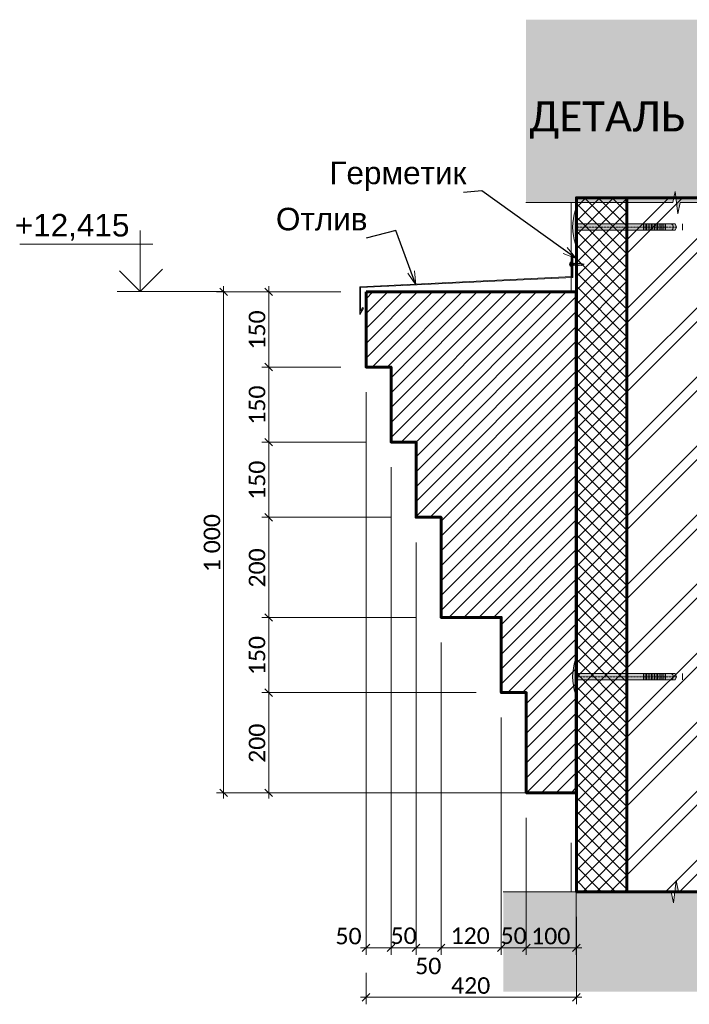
# Model space of a CAD drawing. Header units: millimetres. Extents: x 606744 to 1334424, y 366813 to 458563.
# Tile 1 of 21: x 1303703 to 1305040, y 438799 to 440764. Entities that reach past the tile are written whole.
import ezdxf

# ---------------------------------------------------------------- set-up
doc = ezdxf.new("R2010")
doc.units = ezdxf.units.MM
doc.header["$MEASUREMENT"] = 0
doc.linetypes.add('GESTRICHELT', pattern=[0.75, 0.5, -0.25])
doc.linetypes.add('короткая штриховая', pattern=[42.333333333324, 21.166666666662, -21.166666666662])
doc.layers.add('- 2D четрежи', color=7, linetype='Continuous')
doc.layers.add('Размер - Осевые Размеры', color=7, linetype='Continuous')
for name, color, linetype, lineweight in [('- 2D четрежи_Ном._пера__1', 7, 'Continuous', 15), ('- 2D четрежи_Ном._пера__19', 255, 'Continuous', 0), ('- 2D четрежи_Ном._пера__21', 7, 'Continuous', 30), ('0_Ном._пера__41', 7, 'Continuous', 60), ('1 Молдинги_Ном._пера__1', 7, 'Continuous', 15), ('1 Молдинги_Ном._пера__41', 7, 'Continuous', 60), ('Аннотация - Выносная Надпись.Фасад фрагмент_Ном._пера__1', 7, 'Continuous', 15), ('Конструктив - Стены Несущие_Ном._пера__1', 7, 'Continuous', 15), ('Конструктив - Стены Несущие_Ном._пера__41', 7, 'Continuous', 60), ('Размер - Осевые Размеры_Ном._пера__1', 7, 'Continuous', 15), ('Размер - Отметка Уровня_Ном._пера__1', 7, 'Continuous', 15), ('Размер - Отметка Уровня_Ном._пера__120', 7, 'Continuous', 5)]:
    doc.layers.add(name, color=color, linetype=linetype, lineweight=lineweight)
doc.layers.add('0_Ном._пера__62', color=7, linetype='Continuous', lineweight=25, true_color=0xaaaaaa)
doc.styles.add('СГЕНЕРИР_СТИЛЬ_1', font='arial.ttf')
doc.styles.add('СГЕНЕРИР_СТИЛЬ_2', font='calibri.ttf')
doc.dimstyles.new('СГЕНЕРИР_СТИЛЬ__2', dxfattribs={"dimtxt": 33.00000071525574, "dimasz": 14.25, "dimexe": 0.18, "dimexo": 50, "dimgap": 0, "dimtad": 1, "dimdec": 0, "dimzin": 0, "dimdsep": 46, "dimtxsty": 'СГЕНЕРИР_СТИЛЬ_2', "dimblk": 'ARROWHEAD_6', "dimblk1": 'ARROWHEAD_6', "dimblk2": 'ARROWHEAD_6', "dimcen": 0.09, "dimclrd": 7, "dimclre": 7, "dimclrt": 7, "dimazin": 0, "dimtfac": 1, "dimtdec": 4, "dimtmove": 0, "dimatfit": 3, "dimfxl": 1, "dimtolj": 1, "dimtzin": 0, "dimarcsym": 0})
doc.dimstyles.new('СГЕНЕРИР_СТИЛЬ__3', dxfattribs={"dimtxt": 33.00000071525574, "dimasz": 14.25, "dimexe": 0.18, "dimexo": 50, "dimgap": 0, "dimtad": 1, "dimtih": 1, "dimtoh": 1, "dimdec": 0, "dimzin": 0, "dimdsep": 46, "dimtxsty": 'СГЕНЕРИР_СТИЛЬ_2', "dimblk": 'ARROWHEAD_6', "dimblk1": 'ARROWHEAD_6', "dimblk2": 'ARROWHEAD_6', "dimcen": 0.09, "dimclrd": 7, "dimclre": 7, "dimclrt": 7, "dimazin": 0, "dimtfac": 1, "dimtdec": 4, "dimtmove": 2, "dimatfit": 3, "dimfxl": 1, "dimtolj": 1, "dimtzin": 0, "dimarcsym": 0})
doc.dimstyles.new('СГЕНЕРИР_СТИЛЬ__4', dxfattribs={"dimtxt": 33.00000071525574, "dimasz": 14.25, "dimexe": 0.18, "dimexo": 50, "dimgap": 0, "dimtad": 1, "dimtih": 1, "dimtoh": 1, "dimdec": 0, "dimzin": 0, "dimdsep": 46, "dimtxsty": 'СГЕНЕРИР_СТИЛЬ_2', "dimblk": 'ARROWHEAD_6', "dimblk1": 'ARROWHEAD_6', "dimblk2": 'ARROWHEAD_6', "dimcen": 0.09, "dimclrd": 7, "dimclre": 7, "dimclrt": 7, "dimazin": 0, "dimtfac": 1, "dimtdec": 4, "dimtmove": 0, "dimatfit": 3, "dimfxl": 1, "dimtolj": 1, "dimtzin": 0, "dimarcsym": 0})
doc.dimstyles.new('СГЕНЕРИР_СТИЛЬ__5', dxfattribs={"dimtxt": 0.18, "dimasz": 27.36, "dimexe": 0.18, "dimexo": 0.0625, "dimgap": 0, "dimtad": 0, "dimtih": 1, "dimtoh": 1, "dimdec": 4, "dimzin": 0, "dimdsep": 46, "dimcen": 0.09, "dimadec": 0, "dimazin": 0, "dimtfac": 1, "dimtdec": 4, "dimtmove": 0, "dimatfit": 3, "dimldrblk": 'ARROWHEAD_3', "dimfxl": 1, "dimtolj": 1, "dimtzin": 0, "dimarcsym": 0})

# ---------------------------------------------------------------- blocks, each defined once
blk = doc.blocks.new('*D141', base_point=(491085.4970332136, 0))
at = {"layer": 'Размер - Осевые Размеры_Ном._пера__1', "color": 7, "linetype": 'Continuous', "lineweight": 15, "transparency": 16777216}
for p, q in [((1304614.691316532, 439420.8780646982), (1304186.350623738, 439420.8780646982)), ((1304192.913123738, 439428.3780646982), (1304207.913123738, 439413.3780646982)), ((1304200.413123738, 439220.878063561), (1304200.413123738, 439420.8780646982)), ((1304192.913123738, 439228.378063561), (1304207.913123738, 439213.378063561)), ((1304664.691316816, 439220.878063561), (1304186.350623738, 439220.878063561)), ((1304200.413123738, 439209.6280635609), (1304200.413123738, 439220.878063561))]:
    blk.add_line(p, q, dxfattribs=at)
at = {"layer": 'Размер - Осевые Размеры_Ном._пера__1', "color": 7, "lineweight": 15, "transparency": 16777216, "insert": (1304193.813123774, 439280.7365353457), "char_height": 33.00000071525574, "attachment_point": 7, "rotation": 90, "style": 'СГЕНЕРИР_СТИЛЬ_2'}
blk.add_mtext('\\A1;200', dxfattribs=at)
blk = doc.blocks.new('ARROWHEAD_6')
at = {"color": 0, "linetype": 'Continuous', "lineweight": 0}
for p, q in [((0, 0), (-1, 0)), ((-0.5, -0.5), (0.5, 0.5))]:
    blk.add_line(p, q, dxfattribs=at)
blk = doc.blocks.new('*D142', base_point=(491085.4970332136, 0))
at = {"layer": 'Размер - Осевые Размеры_Ном._пера__1', "color": 7, "linetype": 'Continuous', "lineweight": 15, "transparency": 16777216}
for p, q in [((1304192.913123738, 439578.3780506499), (1304207.913123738, 439563.3780506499)), ((1304494.67496926, 439570.8780506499), (1304186.350623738, 439570.8780506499)), ((1304200.413123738, 439420.8780646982), (1304200.413123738, 439570.8780506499)), ((1304614.691316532, 439420.8780646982), (1304186.350623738, 439420.8780646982)), ((1304192.913123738, 439428.3780646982), (1304207.913123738, 439413.3780646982))]:
    blk.add_line(p, q, dxfattribs=at)
at = {"layer": 'Размер - Осевые Размеры_Ном._пера__1', "color": 7, "lineweight": 15, "transparency": 16777216, "insert": (1304193.813123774, 439455.7365288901), "char_height": 33.00000071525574, "attachment_point": 7, "rotation": 90, "style": 'СГЕНЕРИР_СТИЛЬ_2'}
blk.add_mtext('\\A1;150', dxfattribs=at)
blk = doc.blocks.new('*D143', base_point=(491085.4970332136, 0))
at = {"layer": 'Размер - Осевые Размеры_Ном._пера__1', "color": 7, "linetype": 'Continuous', "lineweight": 15, "transparency": 16777216}
for p, q in [((1304192.913123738, 439778.3780815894), (1304207.913123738, 439763.3780815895)), ((1304444.674998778, 439770.8780815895), (1304186.350623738, 439770.8780815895)), ((1304200.413123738, 439570.8780506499), (1304200.413123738, 439770.8780815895)), ((1304192.913123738, 439578.3780506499), (1304207.913123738, 439563.3780506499)), ((1304494.67496926, 439570.8780506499), (1304186.350623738, 439570.8780506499))]:
    blk.add_line(p, q, dxfattribs=at)
at = {"layer": 'Размер - Осевые Размеры_Ном._пера__1', "color": 7, "lineweight": 15, "transparency": 16777216, "insert": (1304193.813123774, 439630.7365373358), "char_height": 33.00000071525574, "attachment_point": 7, "rotation": 90, "style": 'СГЕНЕРИР_СТИЛЬ_2'}
blk.add_mtext('\\A1;200', dxfattribs=at)
blk = doc.blocks.new('*D144', base_point=(491085.4970332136, 0))
at = {"layer": 'Размер - Осевые Размеры_Ном._пера__1', "color": 7, "linetype": 'Continuous', "lineweight": 15, "transparency": 16777216}
for p, q in [((1304394.674983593, 439920.8780675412), (1304186.350623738, 439920.8780675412)), ((1304192.913123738, 439928.3780675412), (1304207.913123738, 439913.3780675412)), ((1304200.413123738, 439770.8780815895), (1304200.413123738, 439920.8780675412)), ((1304192.913123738, 439778.3780815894), (1304207.913123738, 439763.3780815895)), ((1304444.674998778, 439770.8780815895), (1304186.350623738, 439770.8780815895))]:
    blk.add_line(p, q, dxfattribs=at)
at = {"layer": 'Размер - Осевые Размеры_Ном._пера__1', "color": 7, "lineweight": 15, "transparency": 16777216, "insert": (1304193.813123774, 439805.7365457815), "char_height": 33.00000071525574, "attachment_point": 7, "rotation": 90, "style": 'СГЕНЕРИР_СТИЛЬ_2'}
blk.add_mtext('\\A1;150', dxfattribs=at)
blk = doc.blocks.new('*D145', base_point=(491085.4970332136, 0))
at = {"layer": 'Размер - Осевые Размеры_Ном._пера__1', "color": 7, "linetype": 'Continuous', "lineweight": 15, "transparency": 16777216}
for p, q in [((1304344.67499821, 440070.878068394), (1304186.350623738, 440070.878068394)), ((1304192.913123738, 440078.378068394), (1304207.913123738, 440063.3780683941)), ((1304200.413123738, 439920.8780675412), (1304200.413123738, 440070.878068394)), ((1304394.674983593, 439920.8780675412), (1304186.350623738, 439920.8780675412)), ((1304192.913123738, 439928.3780675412), (1304207.913123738, 439913.3780675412))]:
    blk.add_line(p, q, dxfattribs=at)
at = {"layer": 'Размер - Осевые Размеры_Ном._пера__1', "color": 7, "lineweight": 15, "transparency": 16777216, "insert": (1304193.813123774, 439955.7365391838), "char_height": 33.00000071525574, "attachment_point": 7, "rotation": 90, "style": 'СГЕНЕРИР_СТИЛЬ_2'}
blk.add_mtext('\\A1;150', dxfattribs=at)
blk = doc.blocks.new('*D146', base_point=(491085.4970332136, 0))
at = {"layer": 'Размер - Осевые Размеры_Ном._пера__1', "color": 7, "linetype": 'Continuous', "lineweight": 15, "transparency": 16777216}
for p, q in [((1304207.913123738, 440213.3780692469), (1304192.913123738, 440228.3780692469)), ((1304200.413123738, 440220.8780692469), (1304200.413123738, 440232.128069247)), ((1304344.674983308, 440220.8780692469), (1304186.350623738, 440220.8780692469)), ((1304200.413123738, 440070.878068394), (1304200.413123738, 440220.8780692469)), ((1304344.67499821, 440070.878068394), (1304186.350623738, 440070.878068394)), ((1304192.913123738, 440078.378068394), (1304207.913123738, 440063.3780683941))]:
    blk.add_line(p, q, dxfattribs=at)
at = {"layer": 'Размер - Осевые Размеры_Ном._пера__1', "color": 7, "lineweight": 15, "transparency": 16777216, "insert": (1304193.813123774, 440105.7365400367), "char_height": 33.00000071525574, "attachment_point": 7, "rotation": 90, "style": 'СГЕНЕРИР_СТИЛЬ_2'}
blk.add_mtext('\\A1;150', dxfattribs=at)
blk = doc.blocks.new('*D147', base_point=(491085.4970332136, 0))
at = {"layer": 'Размер - Осевые Размеры_Ном._пера__1', "color": 7, "linetype": 'Continuous', "lineweight": 15, "transparency": 16777216}
for p, q in [((1304117.870097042, 440213.3780692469), (1304102.870097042, 440228.3780692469)), ((1304110.370097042, 440220.8780692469), (1304110.370097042, 440232.128069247)), ((1304344.674983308, 440220.8780692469), (1304096.307597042, 440220.8780692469)), ((1304110.370097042, 439220.878063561), (1304110.370097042, 440220.8780692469)), ((1304102.870097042, 439228.378063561), (1304117.870097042, 439213.378063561)), ((1304764.691332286, 439220.878063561), (1304096.307597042, 439220.878063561)), ((1304110.370097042, 439209.6280635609), (1304110.370097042, 439220.878063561))]:
    blk.add_line(p, q, dxfattribs=at)
at = {"layer": 'Размер - Осевые Размеры_Ном._пера__1', "color": 7, "lineweight": 15, "transparency": 16777216, "insert": (1304103.770097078, 439661.3878092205), "char_height": 33.00000071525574, "attachment_point": 7, "rotation": 90, "style": 'СГЕНЕРИР_СТИЛЬ_2'}
blk.add_mtext('\\A1;1\\~000', dxfattribs=at)
blk = doc.blocks.new('ARROWHEAD_3')
at = {"color": 0, "linetype": 'Continuous', "lineweight": 0}
blk.add_line((0, 0), (-1, 0), dxfattribs=at)
at = {"color": 0, "linetype": 'Continuous', "lineweight": 0, "flags": 128}
blk.add_lwpolyline([(-1, 0.2679), (0, 0), (-1, -0.2679)], dxfattribs=at)
blk = doc.blocks.new('CI Tools Break Line Symbol[33]_7', base_point=(1305354.00318551, 439023.4035715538))
at = {"layer": '- 2D четрежи', "linetype": 'Continuous', "lineweight": 0, "true_color": 0xffffff}
blk.add_hatch(color=7, dxfattribs=at).paths.add_polyline_path([(1305354.00318551, 439023.4035715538), (1305018.838899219, 439023.4035715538), (1305013.838899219, 439045.9035715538), (1305008.838899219, 439000.9035715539), (1305003.838899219, 439023.4035715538), (1304668.674612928, 439023.4035715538), (1304668.674612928, 438823.9180122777), (1305354.00318551, 438823.9180122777)])
at = {"layer": '- 2D четрежи_Ном._пера__1', "color": 7, "linetype": 'Continuous', "lineweight": 15}
for p, q in [((1305008.838899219, 439000.9035715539), (1305013.838899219, 439045.9035715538)), ((1305013.838899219, 439045.9035715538), (1305018.838899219, 439023.4035715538)), ((1305003.838899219, 439023.4035715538), (1304668.674612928, 439023.4035715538)), ((1305003.838899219, 439023.4035715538), (1305008.838899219, 439000.9035715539)), ((1305354.00318551, 439023.4035715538), (1305018.838899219, 439023.4035715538))]:
    blk.add_line(p, q, dxfattribs=at)
blk = doc.blocks.new('CI Tools Break Line Symbol[34]_7', base_point=(1305315.461554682, 440399.0051864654))
at = {"layer": '- 2D четрежи', "linetype": 'Continuous', "lineweight": 0, "true_color": 0xffffff}
blk.add_hatch(color=7, dxfattribs=at).paths.add_polyline_path([(1305315.461554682, 440764.2852521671), (1304713.921106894, 440764.2852521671), (1304713.921106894, 440399.0051864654), (1305007.191330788, 440399.0051864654), (1305012.191330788, 440421.5051864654), (1305017.191330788, 440376.5051864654), (1305022.191330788, 440399.0051864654), (1305315.461554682, 440399.0051864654)])
at = {"layer": '- 2D четрежи_Ном._пера__1', "color": 7, "linetype": 'Continuous', "lineweight": 15}
for p, q in [((1305007.191330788, 440399.0051864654), (1305012.191330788, 440421.5051864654)), ((1305012.191330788, 440421.5051864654), (1305017.191330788, 440376.5051864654)), ((1305007.191330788, 440399.0051864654), (1304713.921106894, 440399.0051864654)), ((1305017.191330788, 440376.5051864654), (1305022.191330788, 440399.0051864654)), ((1305315.461554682, 440399.0051864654), (1305022.191330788, 440399.0051864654))]:
    blk.add_line(p, q, dxfattribs=at)
blk = doc.blocks.new('*D229', base_point=(491085.4970332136, 0))
at = {"layer": 'Размер - Осевые Размеры_Ном._пера__1', "color": 7, "linetype": 'Continuous', "lineweight": 15, "transparency": 16777216}
for p, q in [((1304394.67499821, 438897.3381487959), (1304394.67499821, 440020.878068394)), ((1304444.674983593, 438897.3381487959), (1304444.674983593, 439870.8780675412)), ((1304383.42499821, 438911.4006487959), (1304394.67499821, 438911.4006487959)), ((1304402.17499821, 438918.9006487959), (1304387.17499821, 438903.9006487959)), ((1304394.67499821, 438911.4006487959), (1304444.674983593, 438911.4006487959)), ((1304452.174983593, 438918.9006487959), (1304437.174983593, 438903.9006487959))]:
    blk.add_line(p, q, dxfattribs=at)
at = {"layer": 'Размер - Осевые Размеры_Ном._пера__1', "color": 7, "lineweight": 15, "transparency": 16777216, "char_height": 33.00000071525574, "attachment_point": 7, "style": 'СГЕНЕРИР_СТИЛЬ_2'}
for insert in [(1304333.652958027, 438918.0006487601), (1304443.65620947, 438918.6863632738)]:
    blk.add_mtext('\\A1;50', dxfattribs=dict(at, insert=insert))
blk = doc.blocks.new('*D230', base_point=(491085.4970332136, 0))
at = {"layer": 'Размер - Осевые Размеры_Ном._пера__1', "color": 7, "linetype": 'Continuous', "lineweight": 15, "transparency": 16777216}
for p, q in [((1304444.674983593, 438897.3381487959), (1304444.674983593, 439870.8780675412)), ((1304494.674998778, 438897.3381487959), (1304494.674998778, 439720.8780815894)), ((1304452.174983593, 438918.9006487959), (1304437.174983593, 438903.9006487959)), ((1304444.674983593, 438911.4006487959), (1304494.674998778, 438911.4006487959)), ((1304502.174998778, 438918.9006487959), (1304487.174998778, 438903.9006487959))]:
    blk.add_line(p, q, dxfattribs=at)
at = {"layer": 'Размер - Осевые Размеры_Ном._пера__1', "color": 7, "lineweight": 15, "transparency": 16777216, "insert": (1304492.913963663, 438858.3625507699), "char_height": 33.00000071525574, "attachment_point": 7, "style": 'СГЕНЕРИР_СТИЛЬ_2'}
blk.add_mtext('\\A1;50', dxfattribs=at)
blk = doc.blocks.new('*D231', base_point=(491085.4970332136, 0))
at = {"layer": 'Размер - Осевые Размеры_Ном._пера__1', "color": 7, "linetype": 'Continuous', "lineweight": 15, "transparency": 16777216}
for p, q in [((1304494.674998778, 438897.3381487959), (1304494.674998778, 439720.8780815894)), ((1304544.67496926, 438897.3381487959), (1304544.67496926, 439520.8780506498)), ((1304502.174998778, 438918.9006487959), (1304487.174998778, 438903.9006487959)), ((1304494.674998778, 438911.4006487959), (1304544.67496926, 438911.4006487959)), ((1304552.17496926, 438918.9006487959), (1304537.17496926, 438903.9006487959))]:
    blk.add_line(p, q, dxfattribs=at)
blk = doc.blocks.new('*D232', base_point=(491085.4970332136, 0))
at = {"layer": 'Размер - Осевые Размеры_Ном._пера__1', "color": 7, "linetype": 'Continuous', "lineweight": 15, "transparency": 16777216}
for p, q in [((1304544.67496926, 438897.3381487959), (1304544.67496926, 439520.8780506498)), ((1304664.691316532, 438897.3381487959), (1304664.691316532, 439370.8780646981)), ((1304552.17496926, 438918.9006487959), (1304537.17496926, 438903.9006487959)), ((1304544.67496926, 438911.4006487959), (1304664.691316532, 438911.4006487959)), ((1304672.191316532, 438918.9006487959), (1304657.191316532, 438903.9006487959))]:
    blk.add_line(p, q, dxfattribs=at)
at = {"layer": 'Размер - Осевые Размеры_Ном._пера__1', "color": 7, "lineweight": 15, "transparency": 16777216, "char_height": 33.00000071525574, "attachment_point": 7, "style": 'СГЕНЕРИР_СТИЛЬ_2'}
for s, insert in [('\\A1;120', (1304563.621659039, 438918.6863632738)), ('\\A1;50', (1304663.332282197, 438918.6863632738))]:
    blk.add_mtext(s, dxfattribs=dict(at, insert=insert))
blk = doc.blocks.new('*D233', base_point=(491085.4970332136, 0))
at = {"layer": 'Размер - Осевые Размеры_Ном._пера__1', "color": 7, "linetype": 'Continuous', "lineweight": 15, "transparency": 16777216}
for p, q in [((1304664.691316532, 438897.3381487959), (1304664.691316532, 439370.8780646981)), ((1304714.691316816, 438897.3381487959), (1304714.691316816, 439170.878063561)), ((1304672.191316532, 438918.9006487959), (1304657.191316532, 438903.9006487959)), ((1304664.691316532, 438911.4006487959), (1304714.691316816, 438911.4006487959)), ((1304722.191316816, 438918.9006487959), (1304707.191316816, 438903.9006487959))]:
    blk.add_line(p, q, dxfattribs=at)
blk = doc.blocks.new('*D234', base_point=(491085.4970332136, 0))
at = {"layer": 'Размер - Осевые Размеры_Ном._пера__1', "color": 7, "linetype": 'Continuous', "lineweight": 15, "transparency": 16777216}
for p, q in [((1304714.691316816, 438897.3381487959), (1304714.691316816, 439170.878063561)), ((1304814.691332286, 438897.3381487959), (1304814.691332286, 439170.878063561)), ((1304722.191316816, 438918.9006487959), (1304707.191316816, 438903.9006487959)), ((1304714.691316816, 438911.4006487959), (1304814.691332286, 438911.4006487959)), ((1304807.191332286, 438903.9006487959), (1304822.191332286, 438918.9006487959)), ((1304814.691332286, 438911.4006487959), (1304825.941332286, 438911.4006487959))]:
    blk.add_line(p, q, dxfattribs=at)
at = {"layer": 'Размер - Осевые Размеры_Ном._пера__1', "color": 7, "lineweight": 15, "transparency": 16777216, "insert": (1304724.549795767, 438918.0006487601), "char_height": 33.00000071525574, "attachment_point": 7, "style": 'СГЕНЕРИР_СТИЛЬ_2'}
blk.add_mtext('\\A1;100', dxfattribs=at)
blk = doc.blocks.new('*D235', base_point=(491085.4970332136, 0))
at = {"layer": 'Размер - Осевые Размеры_Ном._пера__1', "color": 7, "linetype": 'Continuous', "lineweight": 15, "transparency": 16777216}
for p, q in [((1304814.747377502, 438798.6381592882), (1304814.747377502, 438973.4035715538)), ((1304394.67499821, 438798.6381592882), (1304394.67499821, 438861.4006487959)), ((1304383.42499821, 438812.7006592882), (1304394.67499821, 438812.7006592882)), ((1304402.17499821, 438820.2006592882), (1304387.17499821, 438805.2006592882)), ((1304394.67499821, 438812.7006592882), (1304814.747377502, 438812.7006592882)), ((1304807.247377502, 438805.2006592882), (1304822.247377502, 438820.2006592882)), ((1304814.747377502, 438812.7006592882), (1304825.997377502, 438812.7006592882))]:
    blk.add_line(p, q, dxfattribs=at)
at = {"layer": 'Размер - Осевые Размеры_Ном._пера__1', "color": 7, "lineweight": 15, "transparency": 16777216, "insert": (1304564.569659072, 438819.3006592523), "char_height": 33.00000071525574, "attachment_point": 7, "style": 'СГЕНЕРИР_СТИЛЬ_2'}
blk.add_mtext('\\A1;420', dxfattribs=at)

msp = doc.modelspace()

# ---------------------------------------------------------------- hatches: boundary and pattern name
at = {"layer": '- 2D четрежи_Ном._пера__19', "linetype": 'Continuous', "lineweight": 0}
h = msp.add_hatch(color=255, dxfattribs=at)
edge = h.paths.add_edge_path()
edge.add_line((1304812.763478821, 440384.5742745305), (1304814.746975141, 440384.5742745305))
edge.add_line((1304814.746975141, 440384.5742745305), (1304814.746975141, 440356.5775488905))
edge.add_line((1304814.746975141, 440356.5775488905), (1305012.055928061, 440356.5775488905))
edge.add_line((1305012.055928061, 440356.5775488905), (1305014.500321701, 440350.3375488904))
edge.add_line((1305014.500321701, 440350.3375488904), (1305012.055928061, 440344.0975488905))
edge.add_line((1305012.055928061, 440344.0975488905), (1304814.746975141, 440344.0975488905))
edge.add_line((1304814.746975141, 440344.0975488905), (1304814.746975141, 440316.1008232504))
edge.add_line((1304814.746975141, 440316.1008232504), (1304812.763478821, 440316.1008232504))
edge.add_arc((1304918.820305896, 440350.3375488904), 111.4459687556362, 162.1091466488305, 197.8908533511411, ccw=False)
h = msp.add_hatch(color=255, dxfattribs=at)
edge = h.paths.add_edge_path()
edge.add_line((1304830.641556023, 440275.9433699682), (1304825.644923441, 440274.5433699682))
edge.add_line((1304825.644923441, 440274.5433699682), (1304825.062052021, 440273.7433699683))
edge.add_line((1304825.062052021, 440273.7433699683), (1304824.62107825, 440274.5433699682))
edge.add_line((1304824.62107825, 440274.5433699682), (1304822.644923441, 440274.5433699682))
edge.add_line((1304822.644923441, 440274.5433699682), (1304822.183827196, 440273.3433699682))
edge.add_line((1304822.183827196, 440273.3433699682), (1304821.570575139, 440274.5433699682))
edge.add_line((1304821.570575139, 440274.5433699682), (1304819.644923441, 440274.5433699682))
edge.add_line((1304819.644923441, 440274.5433699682), (1304819.183827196, 440273.3433699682))
edge.add_line((1304819.183827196, 440273.3433699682), (1304818.570575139, 440274.5433699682))
edge.add_line((1304818.570575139, 440274.5433699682), (1304816.644923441, 440274.5433699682))
edge.add_line((1304816.644923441, 440274.5433699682), (1304816.183827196, 440273.3433699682))
edge.add_line((1304816.183827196, 440273.3433699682), (1304815.570575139, 440274.5433699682))
edge.add_line((1304815.570575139, 440274.5433699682), (1304813.644923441, 440274.5433699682))
edge.add_line((1304813.644923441, 440274.5433699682), (1304813.183827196, 440273.3433699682))
edge.add_line((1304813.183827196, 440273.3433699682), (1304812.570575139, 440274.5433699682))
edge.add_line((1304812.570575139, 440274.5433699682), (1304810.644923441, 440274.5433699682))
edge.add_line((1304810.644923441, 440274.5433699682), (1304810.183827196, 440273.3433699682))
edge.add_line((1304810.183827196, 440273.3433699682), (1304809.570575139, 440274.5433699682))
edge.add_line((1304809.570575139, 440274.5433699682), (1304804.641556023, 440274.5433699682))
edge.add_line((1304804.641556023, 440274.5433699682), (1304804.641556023, 440272.3433699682))
edge.add_arc((1304804.241556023, 440272.3433699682), 0.3999999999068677, -90, 0, ccw=False)
edge.add_line((1304804.241556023, 440271.9433699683), (1304802.48552405, 440271.9433699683))
edge.add_arc((1304802.485524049, 440272.3433699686), 0.400000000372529, 206.3878000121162, 270.0000000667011, ccw=False)
edge.add_arc((1304809.741556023, 440275.9433699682), 8.49999999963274, 153.6122000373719, 206.3877999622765, ccw=False)
edge.add_arc((1304802.485524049, 440279.5433699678), 0.4000000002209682, 89.99999993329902, 153.6121999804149, ccw=False)
edge.add_line((1304802.48552405, 440279.9433699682), (1304804.241556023, 440279.9433699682))
edge.add_arc((1304804.241556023, 440279.5433699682), 0.3999999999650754, -8.337622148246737e-09, 90, ccw=False)
edge.add_line((1304804.641556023, 440279.5433699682), (1304804.641556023, 440277.3433699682))
edge.add_line((1304804.641556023, 440277.3433699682), (1304808.139653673, 440277.3433699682))
edge.add_line((1304808.139653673, 440277.3433699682), (1304808.600749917, 440278.5433699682))
edge.add_line((1304808.600749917, 440278.5433699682), (1304809.214001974, 440277.3433699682))
edge.add_line((1304809.214001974, 440277.3433699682), (1304811.139653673, 440277.3433699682))
edge.add_line((1304811.139653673, 440277.3433699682), (1304811.600749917, 440278.5433699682))
edge.add_line((1304811.600749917, 440278.5433699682), (1304812.214001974, 440277.3433699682))
edge.add_line((1304812.214001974, 440277.3433699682), (1304814.139653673, 440277.3433699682))
edge.add_line((1304814.139653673, 440277.3433699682), (1304814.600749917, 440278.5433699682))
edge.add_line((1304814.600749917, 440278.5433699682), (1304815.214001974, 440277.3433699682))
edge.add_line((1304815.214001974, 440277.3433699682), (1304817.139653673, 440277.3433699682))
edge.add_line((1304817.139653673, 440277.3433699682), (1304817.600749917, 440278.5433699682))
edge.add_line((1304817.600749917, 440278.5433699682), (1304818.214001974, 440277.3433699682))
edge.add_line((1304818.214001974, 440277.3433699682), (1304820.139653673, 440277.3433699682))
edge.add_line((1304820.139653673, 440277.3433699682), (1304820.600749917, 440278.5433699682))
edge.add_line((1304820.600749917, 440278.5433699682), (1304821.214001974, 440277.3433699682))
edge.add_line((1304821.214001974, 440277.3433699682), (1304823.139653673, 440277.3433699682))
edge.add_line((1304823.139653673, 440277.3433699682), (1304823.722525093, 440278.1433699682))
edge.add_line((1304823.722525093, 440278.1433699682), (1304824.149724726, 440277.3433699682))
edge.add_line((1304824.149724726, 440277.3433699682), (1304830.641556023, 440275.9433699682))
h = msp.add_hatch(color=255, dxfattribs=at)
edge = h.paths.add_edge_path()
edge.add_line((1304812.763478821, 439486.8260068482), (1304814.746975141, 439486.8260068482))
edge.add_line((1304814.746975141, 439486.8260068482), (1304814.746975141, 439458.8292812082))
edge.add_line((1304814.746975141, 439458.8292812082), (1305012.055928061, 439458.8292812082))
edge.add_line((1305012.055928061, 439458.8292812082), (1305014.500321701, 439452.5892812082))
edge.add_line((1305014.500321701, 439452.5892812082), (1305012.055928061, 439446.3492812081))
edge.add_line((1305012.055928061, 439446.3492812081), (1304814.746975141, 439446.3492812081))
edge.add_line((1304814.746975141, 439446.3492812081), (1304814.746975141, 439418.3525555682))
edge.add_line((1304814.746975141, 439418.3525555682), (1304812.763478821, 439418.3525555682))
edge.add_arc((1304918.820305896, 439452.5892812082), 111.4459687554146, 162.1091466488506, 197.8908533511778, ccw=False)
at = {"layer": '- 2D четрежи_Ном._пера__21', "linetype": 'Continuous', "lineweight": 0, "true_color": 0x3f3f3f}
for points in [[(1304806.227018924, 440251.7740698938), (1304806.227018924, 440294.2452441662), (1304807.945767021, 440294.2452441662), (1304807.945767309, 440249.7909133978)], [(1304382.183440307, 440231.0481411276), (1304383.657544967, 440229.6171931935), (1304807.945767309, 440249.7909133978), (1304806.227018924, 440251.7740698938)], [(1304382.183440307, 440231.0481411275), (1304382.183440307, 440176.0278056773), (1304389.442309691, 440188.5676314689), (1304387.954805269, 440189.4286948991), (1304383.902190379, 440182.4277329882), (1304383.902190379, 440229.9227546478)]]:
    msp.add_hatch(color=250, dxfattribs=at).paths.add_polyline_path(points)
at = {"layer": '0_Ном._пера__62', "linetype": 'Continuous', "lineweight": 25, "true_color": 0xaaaaaa}
h = msp.add_hatch(dxfattribs=at)
h.set_pattern_fill('БЛОКИ_БЕТОННЫЕ_0007', color=253, style=0, pattern_type=2)
h.set_pattern_definition([(44.99999999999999, (491085.4970332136, 0), (-13.78858172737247, 13.78858172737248), []), (135.0000000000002, (491085.4970332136, 0), (13.78858172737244, 13.78858172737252), [])])
h.paths.add_polyline_path([(1304915.461572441, 440408.7604808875), (1304814.747437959, 440408.7604808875), (1304814.747377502, 439023.4035715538), (1304915.461313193, 439023.4035715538), (1304915.461572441, 439989.1468785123)])
at = {"layer": '1 Молдинги_Ном._пера__1', "linetype": 'Continuous', "lineweight": 15}
h = msp.add_hatch(dxfattribs=at)
h.set_pattern_fill('ОГНЕУПОРНАЯ_ЗАЩИТА_0007', style=0, pattern_type=2)
h.set_pattern_definition([(44.99999999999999, (491085.4970332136, 0), (-14.84924215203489, 14.8492421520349), [])])
h.paths.add_polyline_path([(1304394.674983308, 440220.8780692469), (1304394.67499821, 440070.878068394), (1304444.674968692, 440070.878068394), (1304444.674983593, 439920.8780675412), (1304494.674983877, 439920.8780675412), (1304494.674998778, 439770.8780815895), (1304544.674954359, 439770.8780815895), (1304544.67496926, 439570.8780506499), (1304664.691346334, 439570.8780506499), (1304664.691316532, 439420.8780646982), (1304714.691316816, 439420.8780646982), (1304714.691316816, 439220.878063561), (1304814.691332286, 439220.878063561), (1304814.69137699, 439570.8780357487), (1304814.69137699, 440220.8780692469)])
at = {"layer": 'Конструктив - Стены Несущие_Ном._пера__1', "linetype": 'Continuous', "lineweight": 15}
h = msp.add_hatch(dxfattribs=at)
h.set_pattern_fill('ЛИНИИ_НАКЛОННЫЕ_ДВОЙНЫЕ__2E', style=0, pattern_type=2)
h.set_pattern_definition([(44.99999999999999, (491085.4970332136, 0), (-68.94290863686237, 68.94290863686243), []), (44.99999999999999, (491071.7084514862, 13.78858172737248), (-68.94290863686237, 68.94290863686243), [])])
h.paths.add_polyline_path([(1304915.461572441, 440408.7604808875), (1304915.461572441, 439023.4035784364), (1304965.461568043, 439023.4035784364), (1305262.170418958, 439023.4035784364), (1305262.170418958, 440408.7604808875)])

# ---------------------------------------------------------------- linework, layer by layer
at = {"layer": '- 2D четрежи_Ном._пера__1', "color": 7, "linetype": 'Continuous', "lineweight": 15}
for p, q in [((1304814.746975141, 440344.0975488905), (1304814.746975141, 440356.5775488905)), ((1304948.903304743, 440344.0975488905), (1304948.903304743, 440356.5775488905)), ((1304952.023304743, 440344.0975488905), (1304952.023304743, 440356.5775488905)), ((1304955.143304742, 440344.0975488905), (1304955.143304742, 440356.5775488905)), ((1304958.263304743, 440344.0975488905), (1304958.263304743, 440356.5775488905)), ((1304961.383304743, 440344.0975488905), (1304961.383304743, 440356.5775488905)), ((1304964.503304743, 440344.0975488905), (1304964.503304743, 440356.5775488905)), ((1304967.623304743, 440344.0975488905), (1304967.623304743, 440356.5775488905)), ((1304970.743304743, 440344.0975488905), (1304970.743304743, 440356.5775488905)), ((1304973.863304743, 440344.0975488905), (1304973.863304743, 440356.5775488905)), ((1304976.983304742, 440344.0975488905), (1304976.983304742, 440356.5775488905)), ((1304980.103304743, 440344.0975488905), (1304980.103304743, 440356.5775488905)), ((1304983.223304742, 440344.0975488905), (1304983.223304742, 440356.5775488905)), ((1304986.343304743, 440344.0975488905), (1304986.343304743, 440356.5775488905)), ((1304989.463304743, 440344.0975488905), (1304989.463304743, 440356.5775488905)), ((1304992.583304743, 440344.0975488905), (1304992.583304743, 440356.5775488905)), ((1305026.583125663, 440344.0975488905), (1305026.583125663, 440356.5775488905)), ((1304802.127201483, 440279.721147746), (1304802.127201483, 440272.1655921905)), ((1304804.641556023, 440277.3433699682), (1304804.641556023, 440274.5433699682)), ((1304808.139653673, 440277.3433699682), (1304810.183827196, 440273.3433699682)), ((1304808.600749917, 440278.5433699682), (1304810.644923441, 440274.5433699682)), ((1304808.600749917, 440278.5433699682), (1304810.183827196, 440273.3433699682)), ((1304811.139653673, 440277.3433699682), (1304813.183827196, 440273.3433699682)), ((1304811.600749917, 440278.5433699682), (1304813.644923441, 440274.5433699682)), ((1304811.600749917, 440278.5433699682), (1304813.183827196, 440273.3433699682)), ((1304814.746975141, 439446.3492812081), (1304814.746975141, 439458.8292812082)), ((1304948.903304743, 439446.3492812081), (1304948.903304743, 439458.8292812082)), ((1304952.023304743, 439446.3492812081), (1304952.023304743, 439458.8292812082)), ((1304955.143304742, 439446.3492812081), (1304955.143304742, 439458.8292812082)), ((1304958.263304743, 439446.3492812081), (1304958.263304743, 439458.8292812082)), ((1304961.383304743, 439446.3492812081), (1304961.383304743, 439458.8292812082)), ((1304964.503304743, 439446.3492812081), (1304964.503304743, 439458.8292812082)), ((1304967.623304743, 439446.3492812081), (1304967.623304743, 439458.8292812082)), ((1304970.743304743, 439446.3492812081), (1304970.743304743, 439458.8292812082)), ((1304973.863304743, 439446.3492812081), (1304973.863304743, 439458.8292812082)), ((1304976.983304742, 439446.3492812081), (1304976.983304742, 439458.8292812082)), ((1304980.103304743, 439446.3492812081), (1304980.103304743, 439458.8292812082)), ((1304983.223304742, 439446.3492812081), (1304983.223304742, 439458.8292812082)), ((1304986.343304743, 439446.3492812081), (1304986.343304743, 439458.8292812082)), ((1304989.463304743, 439446.3492812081), (1304989.463304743, 439458.8292812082)), ((1304992.583304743, 439446.3492812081), (1304992.583304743, 439458.8292812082)), ((1305026.583125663, 439446.3492812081), (1305026.583125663, 439458.8292812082))]:
    msp.add_line(p, q, dxfattribs=at)
at = {"layer": '- 2D четрежи_Ном._пера__1', "color": 7, "linetype": 'GESTRICHELT', "lineweight": 15}
for p, q in [((1304814.746975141, 440350.3375488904), (1305014.500321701, 440350.3375488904)), ((1304814.746975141, 439452.5892812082), (1305014.500321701, 439452.5892812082))]:
    msp.add_line(p, q, dxfattribs=at)
at = {"layer": '- 2D четрежи_Ном._пера__1', "color": 7, "linetype": 'Continuous', "lineweight": 15, "flags": 128}
for points in [[(1304804.691342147, 440220.8780692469), (1304804.691342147, 440399.0051864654), (1304814.691339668, 440399.0051864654), (1304814.691339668, 440220.8780692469)], [(1304814.691339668, 440220.8780692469), (1304814.691339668, 439023.4035715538)], [(1304804.691342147, 439023.4035715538), (1304804.691342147, 439120.8780635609)]]:
    msp.add_lwpolyline(points, dxfattribs=at)
for points in [[(1304812.763478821, 440384.5742745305), (1304814.746975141, 440384.5742745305), (1304814.746975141, 440356.5775488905), (1305012.055928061, 440356.5775488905), (1305014.500321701, 440350.3375488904), (1305012.055928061, 440344.0975488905), (1304814.746975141, 440344.0975488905), (1304814.746975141, 440316.1008232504), (1304812.763478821, 440316.1008232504, -0.1574082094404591)], [(1304830.641556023, 440275.9433699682), (1304825.644923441, 440274.5433699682), (1304825.062052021, 440273.7433699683), (1304824.62107825, 440274.5433699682), (1304822.644923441, 440274.5433699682), (1304822.183827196, 440273.3433699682), (1304821.570575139, 440274.5433699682), (1304819.644923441, 440274.5433699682), (1304819.183827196, 440273.3433699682), (1304818.570575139, 440274.5433699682), (1304816.644923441, 440274.5433699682), (1304816.183827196, 440273.3433699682), (1304815.570575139, 440274.5433699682), (1304813.644923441, 440274.5433699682), (1304813.183827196, 440273.3433699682), (1304812.570575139, 440274.5433699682), (1304810.644923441, 440274.5433699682), (1304810.183827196, 440273.3433699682), (1304809.570575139, 440274.5433699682), (1304804.641556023, 440274.5433699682), (1304804.641556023, 440272.3433699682, -0.414213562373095), (1304804.241556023, 440271.9433699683), (1304802.48552405, 440271.9433699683, -0.2849150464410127), (1304802.127201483, 440272.1655921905, -0.2344355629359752), (1304802.127201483, 440279.721147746, -0.2849150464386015), (1304802.48552405, 440279.9433699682), (1304804.241556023, 440279.9433699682, -0.414213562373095), (1304804.641556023, 440279.5433699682), (1304804.641556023, 440277.3433699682), (1304808.139653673, 440277.3433699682), (1304808.600749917, 440278.5433699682), (1304809.214001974, 440277.3433699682), (1304811.139653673, 440277.3433699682), (1304811.600749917, 440278.5433699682), (1304812.214001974, 440277.3433699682), (1304814.139653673, 440277.3433699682), (1304814.600749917, 440278.5433699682), (1304815.214001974, 440277.3433699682), (1304817.139653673, 440277.3433699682), (1304817.600749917, 440278.5433699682), (1304818.214001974, 440277.3433699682), (1304820.139653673, 440277.3433699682), (1304820.600749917, 440278.5433699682), (1304821.214001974, 440277.3433699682), (1304823.139653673, 440277.3433699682), (1304823.722525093, 440278.1433699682), (1304824.149724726, 440277.3433699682)], [(1304812.763478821, 439486.8260068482), (1304814.746975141, 439486.8260068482), (1304814.746975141, 439458.8292812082), (1305012.055928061, 439458.8292812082), (1305014.500321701, 439452.5892812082), (1305012.055928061, 439446.3492812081), (1304814.746975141, 439446.3492812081), (1304814.746975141, 439418.3525555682), (1304812.763478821, 439418.3525555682, -0.1574082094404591)]]:
    msp.add_lwpolyline(points, format="xyb", close=True, dxfattribs=at)
for points in [[(1304806.227018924, 440251.7740698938), (1304806.227018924, 440294.2452441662), (1304807.945767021, 440294.2452441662), (1304807.945767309, 440249.7909133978)], [(1304382.183440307, 440231.0481411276), (1304383.657544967, 440229.6171931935), (1304807.945767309, 440249.7909133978), (1304806.227018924, 440251.7740698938)], [(1304382.183440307, 440231.0481411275), (1304382.183440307, 440176.0278056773), (1304389.442309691, 440188.5676314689), (1304387.954805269, 440189.4286948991), (1304383.902190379, 440182.4277329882), (1304383.902190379, 440229.9227546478)]]:
    msp.add_lwpolyline(points, close=True, dxfattribs=at)
at = {"layer": '- 2D четрежи_Ном._пера__1', "color": 7, "linetype": 'Continuous', "lineweight": 15}
for centre, radius, start, end in [((1305002.038914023, 440350.3441648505), 6.675264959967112, 290.6445889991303, 69.03563400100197), ((1305002.038914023, 439452.5958971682), 6.675264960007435, 290.6445889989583, 69.03563400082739)]:
    msp.add_arc(centre, radius, start, end, dxfattribs=at)
at = {"layer": '0_Ном._пера__41', "color": 7, "linetype": 'Continuous', "lineweight": 60, "flags": 128}
msp.add_lwpolyline([(1304915.461572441, 440408.7604808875), (1304814.747437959, 440408.7604808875), (1304814.747377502, 439023.4035715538), (1304915.461313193, 439023.4035715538), (1304915.461572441, 439989.1468785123)], close=True, dxfattribs=at)
at = {"layer": '1 Молдинги_Ном._пера__41', "color": 7, "linetype": 'Continuous', "lineweight": 60, "flags": 128}
msp.add_lwpolyline([(1304394.674983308, 440220.8780692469), (1304394.67499821, 440070.878068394), (1304444.674968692, 440070.878068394), (1304444.674983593, 439920.8780675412), (1304494.674983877, 439920.8780675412), (1304494.674998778, 439770.8780815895), (1304544.674954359, 439770.8780815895), (1304544.67496926, 439570.8780506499), (1304664.691346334, 439570.8780506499), (1304664.691316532, 439420.8780646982), (1304714.691316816, 439420.8780646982), (1304714.691316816, 439220.878063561), (1304814.691332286, 439220.878063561), (1304814.69137699, 439570.8780357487), (1304814.69137699, 440220.8780692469)], close=True, dxfattribs=at)
at = {"layer": '1 Молдинги_Ном._пера__41', "color": 7, "linetype": 'короткая штриховая', "lineweight": 60, "flags": 128}
msp.add_lwpolyline([(1304394.674983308, 440220.8780692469), (1304394.67499821, 440070.878068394), (1304444.674968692, 440070.878068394), (1304444.674983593, 439920.8780675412), (1304494.674983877, 439920.8780675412), (1304494.674998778, 439770.8780815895), (1304544.674954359, 439770.8780815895), (1304544.67496926, 439570.8780506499), (1304664.673375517, 439570.8780655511), (1304664.673375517, 439420.8778411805), (1304714.666506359, 439420.8778411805), (1304714.666506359, 439220.878063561), (1304814.691362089, 439220.878063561), (1304814.69137699, 439570.8780357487), (1304814.69137699, 440220.8780692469)], close=True, dxfattribs=at)
at = {"layer": 'Конструктив - Стены Несущие_Ном._пера__41', "color": 7, "linetype": 'Continuous', "lineweight": 60, "flags": 128}
msp.add_lwpolyline([(1304915.461572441, 440408.7604808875), (1304915.461572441, 439023.4035784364), (1304965.461568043, 439023.4035784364), (1305262.170418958, 439023.4035784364), (1305262.170418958, 440408.7604808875)], close=True, dxfattribs=at)
at = {"layer": 'Размер - Отметка Уровня_Ном._пера__120', "color": 7, "linetype": 'Continuous', "lineweight": 5}
for p, q in [((1303943.486342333, 440221.3831883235), (1303943.486342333, 440343.365663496)), ((1303969.065544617, 440316.4336720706), (1303703.133238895, 440316.4336720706)), ((1303943.486342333, 440221.3831883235), (1303988.046746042, 440265.9435920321)), ((1303943.486342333, 440221.3831883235), (1303902.213678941, 440262.6558517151)), ((1304111.948645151, 440221.3831883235), (1303897.601098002, 440221.3831883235))]:
    msp.add_line(p, q, dxfattribs=at)

# ---------------------------------------------------------------- block references
at = {"layer": '- 2D четрежи', "color": 7, "linetype": 'Continuous', "lineweight": 15}
for name, p in [('CI Tools Break Line Symbol[34]_7', (1305315.461554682, 440399.0051864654)), ('CI Tools Break Line Symbol[33]_7', (1305354.00318551, 439023.4035715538))]:
    msp.add_blockref(name, p, dxfattribs=at)

# ---------------------------------------------------------------- texts
at = {"layer": '- 2D четрежи_Ном._пера__1', "color": 7, "linetype": 'Continuous', "lineweight": 15, "insert": (1304910.944744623, 440526.5225944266), "char_height": 60, "attachment_point": 8, "style": 'СГЕНЕРИР_СТИЛЬ_2'}
msp.add_mtext('\\A1;ДЕТАЛЬ 1', dxfattribs=at)
at = {"layer": 'Аннотация - Выносная Надпись.Фасад фрагмент_Ном._пера__1', "color": 7, "linetype": 'Continuous', "lineweight": 15, "char_height": 45, "attachment_point": 8, "style": 'СГЕНЕРИР_СТИЛЬ_1'}
for s, insert in [('\\A1;Герметик', (1304458.309309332, 440422.3111980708)), ('\\A1;Отлив', (1304306.192622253, 440343.1121412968))]:
    msp.add_mtext(s, dxfattribs=dict(at, insert=insert))
at = {"layer": 'Размер - Отметка Уровня_Ном._пера__1', "color": 7, "linetype": 'Continuous', "lineweight": 15, "insert": (1303922.184206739, 440323.1234462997), "char_height": 45, "attachment_point": 9, "style": 'СГЕНЕРИР_СТИЛЬ_1'}
msp.add_mtext('\\A1;+12,415', dxfattribs=at)

# ---------------------------------------------------------------- dimensions: what is measured, and where the dimension line sits
at = {"layer": 'Размер - Осевые Размеры', "color": 7, "linetype": 'Continuous', "lineweight": 15}
for base, p1, p2, picture, middle in [((1304110.370097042, 440220.8780692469), (1304814.691332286, 439220.878063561), (1304394.674983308, 440220.8780692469), '*D147', (1304087.27009672, 439717.9966716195)), ((1304200.413123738, 440220.8780692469), (1304394.67499821, 440070.878068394), (1304394.674983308, 440220.8780692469), '*D146', (1304177.313123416, 440143.4075243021)), ((1304200.413123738, 440070.878068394), (1304444.674983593, 439920.8780675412), (1304394.67499821, 440070.878068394), '*D145', (1304177.313123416, 439993.4075234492)), ((1304200.413123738, 439920.8780675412), (1304494.674998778, 439770.8780815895), (1304444.674983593, 439920.8780675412), '*D144', (1304177.313123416, 439843.4075300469)), ((1304200.413123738, 439770.8780815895), (1304544.67496926, 439570.8780506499), (1304494.674998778, 439770.8780815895), '*D143', (1304177.313123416, 439668.4075216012)), ((1304200.413123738, 439570.8780506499), (1304664.691316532, 439420.8780646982), (1304544.67496926, 439570.8780506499), '*D142', (1304177.313123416, 439493.4075131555)), ((1304200.413123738, 439420.8780646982), (1304714.691316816, 439220.878063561), (1304664.691316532, 439420.8780646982), '*D141', (1304177.313123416, 439318.4075196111))]:
    dim = msp.add_linear_dim(base=base, p1=p1, p2=p2, angle=90, dimstyle='СГЕНЕРИР_СТИЛЬ__2', dxfattribs=at)
    dim.commit()
    dim.dimension.update_dxf_attribs({"geometry": picture, "text_midpoint": middle, "dimtype": 160, "text_rotation": 90})
for base, p1, p2, dimstyle, picture, middle in [((1304444.674983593, 438911.4006487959), (1304394.67499821, 440070.878068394), (1304444.674983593, 439920.8780675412), 'СГЕНЕРИР_СТИЛЬ__4', '*D229', (1304358.766949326, 438934.5006491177)), ((1304494.674998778, 438911.4006487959), (1304444.674983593, 439920.8780675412), (1304494.674998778, 439770.8780815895), 'СГЕНЕРИР_СТИЛЬ__3', '*D230', (1304468.770200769, 438935.1863636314)), ((1304544.67496926, 438911.4006487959), (1304494.674998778, 439770.8780815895), (1304544.67496926, 439570.8780506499), 'СГЕНЕРИР_СТИЛЬ__3', '*D231', (1304518.027954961, 438874.8625511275)), ((1304664.691316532, 438911.4006487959), (1304544.67496926, 439570.8780506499), (1304664.691316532, 439420.8780646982), 'СГЕНЕРИР_СТИЛЬ__3', '*D232', (1304601.292643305, 438935.1863636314)), ((1304714.691316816, 438911.4006487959), (1304664.691316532, 439420.8780646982), (1304714.691316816, 439220.878063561), 'СГЕНЕРИР_СТИЛЬ__3', '*D233', (1304688.446273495, 438935.1863636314)), ((1304814.691332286, 438911.4006487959), (1304714.691316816, 439220.878063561), (1304814.691332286, 439220.878063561), 'СГЕНЕРИР_СТИЛЬ__4', '*D234', (1304762.220780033, 438934.5006491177)), ((1304814.747377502, 438812.7006592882), (1304394.67499821, 438911.4006487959), (1304814.747377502, 439023.4035715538), 'СГЕНЕРИР_СТИЛЬ__4', '*D235', (1304602.240643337, 438835.80065961))]:
    dim = msp.add_linear_dim(base=base, p1=p1, p2=p2, dimstyle=dimstyle, dxfattribs=at)
    dim.commit()
    dim.dimension.update_dxf_attribs({"geometry": picture, "text_midpoint": middle, "dimtype": 160})

# ---------------------------------------------------------------- leaders
at = {"layer": 'Аннотация - Выносная Надпись.Фасад фрагмент_Ном._пера__1', "color": 7, "linetype": 'Continuous', "lineweight": 15, "annotation_type": 0, "has_hookline": 1, "hookline_direction": 1}
for points, text_width in [([(1304814.691339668, 440287.2966498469), (1304626.096479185, 440422.3111980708), (1304589.497809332, 440419.1470715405)], 269.1098226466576), ([(1304494.439371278, 440234.8845596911), (1304454.025865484, 440343.1121412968), (1304395.283622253, 440328.4368532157)], 177.3908594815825)]:
    msp.add_leader(points, dimstyle='СГЕНЕРИР_СТИЛЬ__5', dxfattribs=dict(at, text_width=text_width))

doc.saveas('drawing.dxf')
